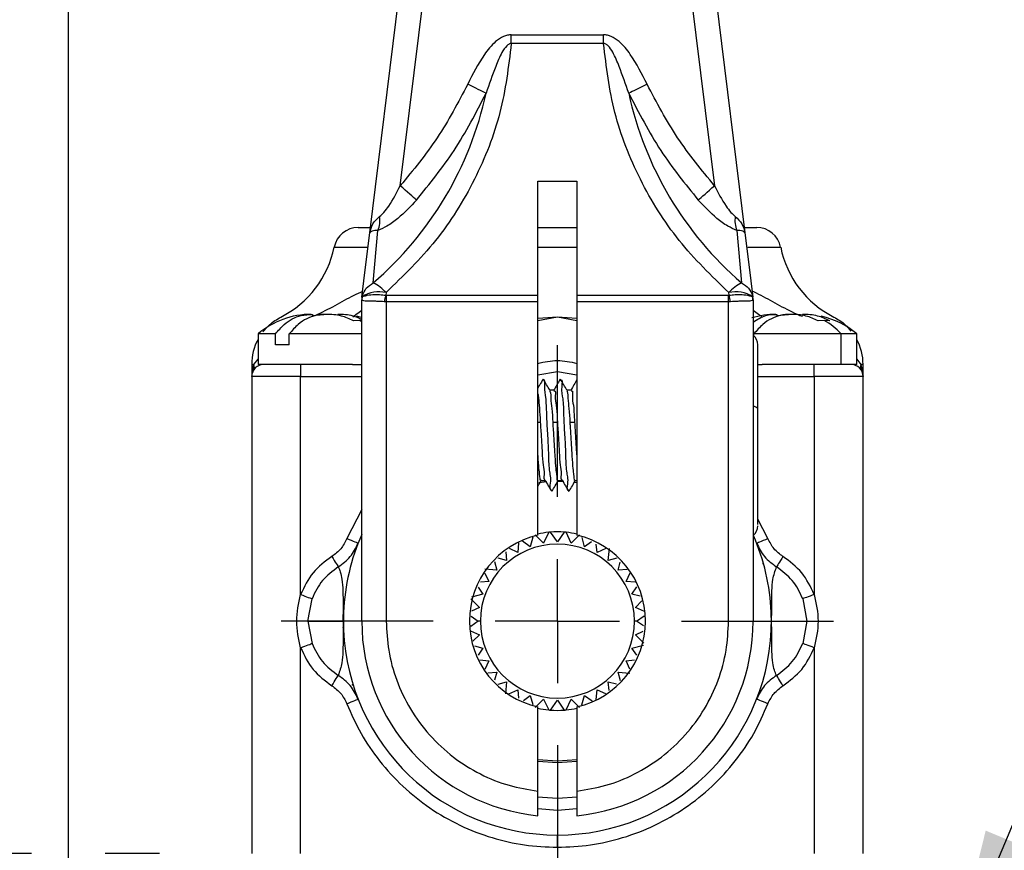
# Model space of a CAD drawing. Header units: millimetres. Extents: x 0 to 559, y 0 to 432.
# Tile 5 of 16: x 142 to 183, y 283 to 317. Entities that reach past the tile are written whole.
import ezdxf

# ---------------------------------------------------------------- set-up
doc = ezdxf.new("R2010")
doc.units = ezdxf.units.MM
doc.linetypes.add('CENTERX2', pattern=[20.32, 12.7, -2.54, 2.54, -2.54])
doc.layers.add('CENTER', color=40, linetype='CENTERX2')
doc.layers.add('DIMENSIONS', color=140, linetype='Continuous', lineweight=25)
doc.styles.add('SLDTEXTSTYLE0', font='TXT', dxfattribs={"width": 0.75})
doc.dimstyles.new('SLDDIMSTYLE0', dxfattribs={"dimtxt": 6, "dimasz": 6, "dimexe": 0, "dimexo": 0.0625, "dimgap": 1.5, "dimtad": 0, "dimtih": 1, "dimtoh": 1, "dimdec": 1, "dimrnd": 1e-09, "dimzin": 12, "dimdsep": 46, "dimtxsty": 'SLDTEXTSTYLE0', "dimsah": 1, "dimcen": 0.09, "dimadec": 0, "dimazin": 3, "dimtfac": 1, "dimtdec": 1, "dimtofl": 0, "dimtmove": 0, "dimatfit": 3, "dimfxl": 0, "dimfrac": 2, "dimtolj": 1, "dimtzin": 12, "dimarcsym": 0})
doc.dimstyles.new('SLDDIMSTYLE1', dxfattribs={"dimtxt": 6, "dimasz": 6, "dimexe": 0, "dimexo": 0.0625, "dimgap": 1.5, "dimtad": 0, "dimtih": 1, "dimtoh": 1, "dimdec": 1, "dimrnd": 1e-09, "dimzin": 12, "dimdsep": 46, "dimtxsty": 'SLDTEXTSTYLE0', "dimsah": 1, "dimcen": 0, "dimadec": 0, "dimazin": 3, "dimtfac": 1, "dimtdec": 1, "dimtofl": 0, "dimtmove": 0, "dimatfit": 3, "dimfxl": 0, "dimfrac": 2, "dimtolj": 1, "dimtzin": 12, "dimarcsym": 0})
doc.dimstyles.new('SLDDIMSTYLE2', dxfattribs={"dimtxt": 6, "dimasz": 6, "dimexe": 0, "dimexo": 0.0625, "dimgap": 1.5, "dimtad": 0, "dimtih": 1, "dimtoh": 1, "dimdec": 1, "dimrnd": 1e-09, "dimzin": 4, "dimdsep": 46, "dimtxsty": 'SLDTEXTSTYLE0', "dimsah": 1, "dimcen": 0.09, "dimadec": 0, "dimazin": 1, "dimtfac": 1, "dimtdec": 1, "dimtofl": 0, "dimtmove": 0, "dimatfit": 3, "dimfxl": 0, "dimfrac": 2, "dimtolj": 1, "dimtzin": 12, "dimarcsym": 0})

# ---------------------------------------------------------------- blocks, each defined once
blk = doc.blocks.new('_D_1')
at = {"layer": 'DIMENSIONS'}
for p, q in [((200.461, 308.487), (198.633, 308.487)), ((198.633, 308.487), (198.633, 298.962)), ((215.978, 308.487), (217.806, 308.487)), ((217.806, 308.487), (217.806, 298.962)), ((180.52, 277.909), (189.661, 299.842)), ((189.661, 299.842), (195.218, 299.842)), ((198.633, 298.962), (200.461, 298.962)), ((217.806, 298.962), (215.978, 298.962))]:
    blk.add_line(p, q, dxfattribs=at)
blk.add_solid([(180.52, 277.909), (183.68, 283.092), (181.976, 283.803)], dxfattribs=at)
at = {"layer": 'DIMENSIONS', "char_height": 6, "attachment_point": 1, "style": 'SLDTEXTSTYLE0'}
for s, insert in [('%%c', (198.154, 317.441)), ('5.5', (207.202, 317.441)), ('0.22', (200.461, 306.697)), ('TYP.', (200.674, 295.953))]:
    blk.add_mtext(s, dxfattribs=dict(at, insert=insert))
blk = doc.blocks.new('_D_3')
at = {"layer": 'DIMENSIONS'}
for p, q in [((164.462, 342.931), (164.462, 356.182)), ((184.462, 279.141), (184.462, 356.182)), ((200.461, 353.89), (198.633, 353.89)), ((198.633, 353.89), (198.633, 344.365)), ((215.978, 353.89), (217.806, 353.89)), ((217.806, 353.89), (217.806, 344.365)), ((164.462, 353.007), (184.462, 353.007)), ((184.462, 353.007), (195.588, 353.007)), ((198.633, 344.365), (200.461, 344.365)), ((217.806, 344.365), (215.978, 344.365))]:
    blk.add_line(p, q, dxfattribs=at)
for points in [[(164.462, 353.007), (170.462, 352.083), (170.462, 353.93)], [(184.462, 353.007), (178.462, 353.93), (178.462, 352.083)]]:
    blk.add_solid(points, dxfattribs=at)
at = {"layer": 'DIMENSIONS', "char_height": 6, "attachment_point": 1, "style": 'SLDTEXTSTYLE0'}
for s, insert in [('20.0', (200.461, 362.843)), ('0.79', (200.461, 352.099))]:
    blk.add_mtext(s, dxfattribs=dict(at, insert=insert))
blk = doc.blocks.new('_D_4')
at = {"layer": 'DIMENSIONS'}
for p, q in [((144.462, 269.941), (144.462, 356.182)), ((164.462, 342.931), (164.462, 356.182)), ((114.702, 353.89), (112.874, 353.89)), ((112.874, 353.89), (112.874, 344.365)), ((130.219, 353.89), (132.047, 353.89)), ((132.047, 353.89), (132.047, 344.365)), ((144.462, 353.007), (135.093, 353.007)), ((164.462, 353.007), (144.462, 353.007)), ((112.874, 344.365), (114.702, 344.365)), ((132.047, 344.365), (130.219, 344.365))]:
    blk.add_line(p, q, dxfattribs=at)
for points in [[(144.462, 353.007), (150.462, 352.083), (150.462, 353.93)], [(164.462, 353.007), (158.462, 353.93), (158.462, 352.083)]]:
    blk.add_solid(points, dxfattribs=at)
at = {"layer": 'DIMENSIONS', "char_height": 6, "attachment_point": 1, "style": 'SLDTEXTSTYLE0'}
for s, insert in [('20.0', (114.702, 362.843)), ('0.79', (114.702, 352.099))]:
    blk.add_mtext(s, dxfattribs=dict(at, insert=insert))
blk = doc.blocks.new('_D_5')
at = {"layer": 'DIMENSIONS'}
for p, q in [((142.962, 330.371), (119.286, 330.371)), ((122.461, 330.371), (122.461, 316.482)), ((151.902, 330.371), (145.962, 330.371)), ((114.702, 307.504), (112.874, 307.504)), ((112.874, 307.504), (112.874, 297.979)), ((130.219, 307.504), (132.047, 307.504)), ((132.047, 307.504), (132.047, 297.979)), ((112.874, 297.979), (114.702, 297.979)), ((132.047, 297.979), (130.219, 297.979)), ((122.461, 282.871), (122.461, 296.761)), ((142.962, 282.871), (119.286, 282.871)), ((148.192, 282.871), (145.962, 282.871))]:
    blk.add_line(p, q, dxfattribs=at)
for points in [[(122.461, 330.371), (121.538, 324.371), (123.384, 324.371)], [(122.461, 282.871), (123.384, 288.871), (121.538, 288.871)]]:
    blk.add_solid(points, dxfattribs=at)
at = {"layer": 'DIMENSIONS', "char_height": 6, "attachment_point": 1, "style": 'SLDTEXTSTYLE0'}
for s, insert in [('47.5', (114.702, 316.458)), ('1.87', (114.702, 305.714))]:
    blk.add_mtext(s, dxfattribs=dict(at, insert=insert))
blk = doc.blocks.new('SW_CENTERMARKSYMBOL_5')
at = {"layer": 'CENTER', "color": 0}
for p, q in [((0, 5.08), (0, 11.29)), ((0, 0), (0, 2.54)), ((-5.08, 0), (-11.29, 0)), ((0, 0), (-2.54, 0)), ((0, 0), (0, -2.54)), ((0, 0), (2.54, 0)), ((5.08, 0), (11.29, 0)), ((0, -5.08), (0, -11.29))]:
    blk.add_line(p, q, dxfattribs=at)

msp = doc.modelspace()

# ---------------------------------------------------------------- linework, layer by layer
for p, q in [((156.793, 308.258), (158.71, 323.777)), ((170.213, 323.777), (172.13, 308.258)), ((158.038, 310.18), (159.631, 323.075)), ((169.292, 323.075), (170.885, 310.18)), ((162.576, 316), (162.576, 316.354)), ((162.576, 316.354), (166.347, 316.354)), ((166.347, 316), (166.347, 316.354)), ((166.347, 316), (162.576, 316)), ((163.662, 310.371), (165.262, 310.371)), ((163.662, 305.699), (163.662, 310.371)), ((165.262, 310.371), (165.262, 305.699)), ((156.313, 308.471), (156.82, 308.471)), ((163.662, 308.471), (165.262, 308.471)), ((172.103, 308.471), (172.61, 308.471)), ((156.932, 306.206), (157.12, 308.349)), ((171.803, 308.349), (171.991, 306.206)), ((155.332, 307.667), (156.698, 307.667)), ((163.662, 307.667), (165.262, 307.667)), ((172.242, 307.667), (173.591, 307.667)), ((156.482, 305.678), (156.467, 305.617)), ((156.482, 305.663), (156.482, 305.678)), ((156.483, 305.634), (156.482, 305.663)), ((157.455, 305.808), (157.442, 305.701)), ((157.442, 305.701), (157.462, 305.699)), ((157.462, 305.699), (163.662, 305.699)), ((157.462, 305.699), (157.462, 305.434)), ((163.662, 305.434), (163.662, 305.699)), ((165.262, 305.699), (165.262, 305.434)), ((165.262, 305.699), (171.462, 305.699)), ((171.462, 305.699), (171.481, 305.701)), ((171.462, 305.434), (171.462, 305.699)), ((171.481, 305.701), (171.468, 305.808)), ((172.44, 305.634), (172.441, 305.663)), ((172.441, 305.678), (172.441, 305.663)), ((172.441, 305.678), (172.456, 305.617)), ((172.46, 305.568), (172.455, 305.618)), ((156.462, 305.511), (156.462, 305.507)), ((156.462, 292.371), (156.462, 305.507)), ((156.463, 305.5), (156.462, 305.507)), ((157.462, 305.434), (157.382, 305.436)), ((157.462, 305.434), (157.462, 292.371)), ((163.662, 305.434), (157.462, 305.434)), ((163.662, 295.881), (163.662, 305.434)), ((171.462, 305.434), (165.262, 305.434)), ((165.262, 305.434), (165.262, 295.881)), ((171.541, 305.436), (171.462, 305.434)), ((171.462, 292.371), (171.462, 305.434)), ((172.462, 305.507), (172.46, 305.5)), ((172.462, 305.508), (172.462, 305.511)), ((172.462, 305.507), (172.462, 292.371)), ((154.44, 304.918), (154.44, 304.825)), ((154.44, 304.866), (154.916, 304.918)), ((154.542, 304.858), (154.44, 304.829)), ((155.605, 304.918), (155.525, 304.919)), ((164.462, 304.807), (163.662, 304.742)), ((164.462, 304.807), (163.662, 304.656)), ((165.262, 304.742), (164.462, 304.807)), ((165.262, 304.656), (164.462, 304.807)), ((173.44, 304.918), (173.44, 304.825)), ((173.44, 304.866), (173.916, 304.918)), ((174.483, 304.829), (174.381, 304.858)), ((174.605, 304.918), (174.525, 304.919)), ((156.371, 304.667), (156.124, 304.656)), ((156.462, 304.663), (156.371, 304.667)), ((156.462, 304.616), (156.371, 304.667)), ((175.371, 304.667), (175.124, 304.656)), ((175.6, 304.656), (175.371, 304.667)), ((152.222, 304.121), (152.222, 302.871)), ((152.931, 304.121), (152.222, 304.121)), ((152.931, 303.671), (152.931, 304.121)), ((153.498, 303.671), (153.498, 304.121)), ((156.462, 304.121), (153.498, 304.121)), ((172.498, 304.041), (172.498, 304.121)), ((176.059, 304.121), (172.498, 304.121)), ((176.059, 302.871), (176.059, 304.121)), ((176.702, 304.121), (176.059, 304.121)), ((176.702, 302.871), (176.702, 304.121)), ((152.222, 303.894), (152.219, 303.895)), ((153.498, 303.671), (152.931, 303.671)), ((172.662, 301.041), (172.662, 303.658)), ((176.704, 303.895), (176.702, 303.894)), ((151.962, 302.871), (152.051, 302.871)), ((151.962, 302.371), (152.051, 302.871)), ((151.962, 302.871), (151.962, 302.371)), ((152.051, 302.871), (152.222, 303.092)), ((156.083, 302.871), (152.222, 302.871)), ((153.962, 302.871), (152.462, 302.871)), ((153.962, 302.871), (153.962, 302.371)), ((156.083, 302.871), (156.462, 302.871)), ((172.662, 302.871), (172.84, 302.871)), ((176.059, 302.871), (172.84, 302.871)), ((174.962, 302.371), (174.962, 302.871)), ((176.462, 302.871), (174.962, 302.871)), ((176.702, 302.871), (176.059, 302.871)), ((176.702, 303.092), (176.872, 302.871)), ((176.962, 302.871), (176.872, 302.871)), ((176.872, 302.871), (176.962, 302.371)), ((176.962, 302.371), (176.962, 302.871)), ((164.462, 302.573), (163.662, 302.427)), ((164.462, 302.073), (164.462, 302.573)), ((165.262, 302.427), (164.462, 302.573)), ((153.962, 302.371), (151.962, 302.371)), ((151.962, 302.371), (151.962, 282.871)), ((153.962, 293.461), (153.962, 302.371)), ((153.962, 302.371), (156.462, 302.371)), ((172.662, 302.371), (174.962, 302.371)), ((174.962, 302.371), (174.962, 293.461)), ((176.962, 302.371), (174.962, 302.371)), ((176.962, 282.871), (176.962, 302.371)), ((164.321, 301.821), (164.147, 301.821)), ((165.021, 301.821), (164.847, 301.821)), ((172.662, 296.316), (172.662, 301.041)), ((163.662, 300.506), (163.763, 300.506)), ((164.283, 300.506), (164.463, 300.506)), ((164.984, 300.506), (165.163, 300.506)), ((163.708, 298.046), (164.029, 298.08)), ((163.791, 298.121), (163.965, 298.121)), ((164.491, 298.121), (164.665, 298.121)), ((165.151, 298.054), (165.262, 298.04)), ((165.191, 298.121), (165.262, 298.121)), ((156.462, 296.936), (155.85, 295.748)), ((173.073, 295.748), (172.662, 296.547)), ((164.105, 296.004), (163.899, 295.561)), ((164.462, 295.61), (164.181, 296.01)), ((164.742, 296.01), (164.462, 295.61)), ((165.024, 295.561), (164.818, 296.004)), ((162.877, 295.578), (162.842, 295.176)), ((163.354, 295.415), (163.034, 295.639)), ((163.457, 295.802), (163.354, 295.415)), ((163.899, 295.561), (163.554, 295.906)), ((165.369, 295.906), (165.024, 295.561)), ((165.569, 295.415), (165.47, 295.787)), ((165.853, 295.614), (165.569, 295.415)), ((172.481, 295.872), (172.462, 295.86)), ((172.462, 295.86), (172.494, 295.842)), ((162.348, 295.208), (162.379, 294.853)), ((162.842, 295.176), (162.497, 295.337)), ((166.081, 295.176), (166.051, 295.525)), ((166.445, 295.346), (166.081, 295.176)), ((166.544, 294.853), (166.586, 295.339)), ((161.885, 294.807), (161.98, 294.453)), ((162.379, 294.853), (162.042, 294.943)), ((166.887, 294.945), (166.544, 294.853)), ((166.943, 294.453), (167.032, 294.787)), ((172.853, 294.731), (172.887, 294.731)), ((161.98, 294.453), (161.494, 294.496)), ((161.496, 294.335), (161.656, 293.991)), ((167.311, 294.486), (166.943, 294.453)), ((167.267, 293.991), (167.435, 294.351)), ((161.656, 293.991), (161.312, 293.961)), ((167.64, 293.958), (167.267, 293.991)), ((161.216, 293.766), (161.418, 293.479)), ((167.505, 293.479), (167.708, 293.769)), ((154.26, 292.371), (154.427, 293.286)), ((160.926, 293.279), (161.271, 292.934)), ((161.418, 293.479), (160.946, 293.353)), ((167.845, 293.388), (167.505, 293.479)), ((167.652, 292.934), (167.914, 293.196)), ((174.496, 293.286), (174.663, 292.371)), ((161.271, 292.934), (160.951, 292.784)), ((168.017, 292.763), (167.652, 292.934)), ((154.26, 292.371), (154.427, 291.456)), ((154.26, 292.371), (155.703, 292.371)), ((157.462, 292.371), (156.462, 292.371)), ((161.222, 292.371), (160.916, 292.157)), ((160.939, 292.569), (161.222, 292.371)), ((161.312, 292.371), (161.222, 292.371)), ((167.701, 292.371), (167.612, 292.371)), ((167.701, 292.371), (168.007, 292.586)), ((167.984, 292.173), (167.701, 292.371)), ((171.462, 292.371), (172.462, 292.371)), ((173.22, 292.371), (174.663, 292.371)), ((174.663, 292.371), (174.496, 291.456)), ((160.906, 291.979), (161.271, 291.809)), ((167.652, 291.809), (167.972, 291.958)), ((161.271, 291.809), (161.009, 291.546)), ((167.997, 291.463), (167.652, 291.809)), ((153.962, 282.871), (153.962, 291.281)), ((161.078, 291.354), (161.418, 291.263)), ((161.418, 291.263), (161.215, 290.974)), ((167.505, 291.263), (167.977, 291.39)), ((167.707, 290.976), (167.505, 291.263)), ((174.962, 291.281), (174.962, 282.871)), ((161.283, 290.784), (161.656, 290.752)), ((161.656, 290.752), (161.488, 290.391)), ((167.267, 290.752), (167.611, 290.782)), ((167.427, 290.407), (167.267, 290.752)), ((161.612, 290.257), (161.98, 290.289)), ((161.98, 290.289), (161.891, 289.955)), ((166.943, 290.289), (167.429, 290.246)), ((167.038, 289.935), (166.943, 290.289)), ((156.07, 289.761), (156.104, 289.78)), ((156.119, 289.733), (156.07, 289.761)), ((162.036, 289.798), (162.379, 289.89)), ((162.379, 289.89), (162.337, 289.403)), ((162.478, 289.396), (162.842, 289.566)), ((162.842, 289.566), (162.872, 289.218)), ((166.046, 289.164), (166.081, 289.566)), ((166.081, 289.566), (166.426, 289.405)), ((166.544, 289.89), (166.881, 289.799)), ((166.575, 289.534), (166.544, 289.89)), ((163.07, 289.129), (163.354, 289.327)), ((163.354, 289.327), (163.453, 288.955)), ((163.554, 288.836), (163.899, 289.181)), ((163.899, 289.181), (164.105, 288.739)), ((164.181, 288.732), (164.462, 289.132)), ((164.462, 289.132), (164.742, 288.732)), ((164.818, 288.739), (165.024, 289.181)), ((165.024, 289.181), (165.369, 288.836)), ((165.466, 288.94), (165.569, 289.327)), ((165.569, 289.327), (165.889, 289.104)), ((163.662, 285.417), (163.662, 288.861)), ((165.262, 288.861), (165.262, 285.417)), ((164.462, 286.571), (163.662, 286.627)), ((165.262, 286.627), (164.462, 286.571)), ((164.462, 285.121), (163.651, 285.167)), ((163.662, 284.411), (163.662, 285.417)), ((165.264, 285.166), (164.462, 285.121)), ((165.262, 285.417), (165.262, 284.411)), ((164.462, 284.621), (163.662, 284.695)), ((165.262, 284.695), (164.462, 284.621)), ((164.462, 284.621), (164.462, 283.621)), ((164.462, 283.121), (164.462, 283.621))]:
    msp.add_line(p, q)
at = {"flags": 128}
for points in [[(161.545, 313.964), (161.479, 313.997), (161.402, 314.034), (161.315, 314.076), (161.221, 314.122), (161.12, 314.171), (161.014, 314.223), (160.905, 314.276), (160.794, 314.33)], [(168.129, 314.33), (168.018, 314.276), (167.909, 314.223), (167.803, 314.171), (167.702, 314.122), (167.608, 314.076), (167.521, 314.034), (167.444, 313.997), (167.378, 313.964)], [(158.701, 309.594), (158.648, 309.641), (158.583, 309.698), (158.509, 309.764), (158.426, 309.838), (158.335, 309.917), (158.239, 310.002), (158.14, 310.09), (158.038, 310.18)], [(170.222, 309.594), (170.275, 309.641), (170.34, 309.698), (170.414, 309.764), (170.498, 309.838), (170.588, 309.917), (170.684, 310.002), (170.783, 310.09), (170.885, 310.18)], [(156.467, 305.617), (156.632, 306.955), (156.793, 308.258)], [(172.13, 308.258), (172.291, 306.955), (172.456, 305.617)], [(156.462, 304.786), (156.402, 304.802), (156.249, 304.84)], [(172.662, 301.041), (172.652, 301.069), (172.623, 301.097), (172.577, 301.122), (172.515, 301.144), (172.462, 301.157)], [(164.44, 298.096), (164.462, 298.096), (164.706, 298.091)], [(155.85, 295.748), (155.941, 295.712), (156.028, 295.678), (156.109, 295.647), (156.179, 295.619), (156.237, 295.596), (156.28, 295.579), (156.306, 295.569), (156.315, 295.565)], [(172.608, 295.565), (172.617, 295.569), (172.643, 295.579), (172.686, 295.596), (172.744, 295.619), (172.814, 295.647), (172.895, 295.678), (172.982, 295.712), (173.073, 295.748)], [(155.238, 295.014), (155.287, 294.934), (155.335, 294.857), (155.379, 294.786), (155.418, 294.722), (155.451, 294.669), (155.476, 294.629), (155.493, 294.602), (155.5, 294.59)], [(173.685, 295.014), (173.636, 294.934), (173.588, 294.857), (173.544, 294.786), (173.505, 294.722), (173.472, 294.669), (173.447, 294.629), (173.43, 294.602), (173.423, 294.59)], [(153.962, 293.461), (154.047, 293.429), (154.129, 293.398), (154.206, 293.369), (154.275, 293.343), (154.333, 293.322), (154.379, 293.305), (154.411, 293.293), (154.427, 293.286)], [(174.962, 293.461), (174.876, 293.429), (174.794, 293.398), (174.717, 293.369), (174.648, 293.343), (174.59, 293.322), (174.544, 293.305), (174.512, 293.293), (174.496, 293.286)], [(153.962, 291.281), (154.047, 291.313), (154.129, 291.344), (154.206, 291.373), (154.275, 291.399), (154.333, 291.421), (154.379, 291.438), (154.411, 291.45), (154.427, 291.456)], [(174.962, 291.281), (174.876, 291.313), (174.794, 291.344), (174.717, 291.373), (174.648, 291.399), (174.59, 291.421), (174.544, 291.438), (174.512, 291.45), (174.496, 291.456)], [(155.238, 289.728), (155.287, 289.808), (155.335, 289.885), (155.379, 289.957), (155.418, 290.02), (155.451, 290.073), (155.476, 290.114), (155.493, 290.141), (155.5, 290.153)], [(173.685, 289.728), (173.636, 289.808), (173.588, 289.885), (173.544, 289.957), (173.505, 290.02), (173.472, 290.073), (173.447, 290.114), (173.43, 290.141), (173.423, 290.153)], [(155.85, 288.994), (155.941, 289.03), (156.028, 289.064), (156.109, 289.096), (156.179, 289.123), (156.237, 289.146), (156.28, 289.163), (156.306, 289.173), (156.315, 289.177)], [(173.073, 288.994), (172.982, 289.03), (172.895, 289.064), (172.814, 289.096), (172.744, 289.123), (172.686, 289.146), (172.643, 289.163), (172.617, 289.173), (172.608, 289.177)], [(165.262, 286.702), (164.462, 286.646), (163.662, 286.702)]]:
    msp.add_lwpolyline(points, dxfattribs=at)
for centre, radius, start, end in [((147.66, 316.97), 14.207, 310.7433, 347.7852), ((181.263, 316.97), 14.207, 192.2148, 229.2567), ((156.113, 308.765), 1.089, 337.5413, 8.378), ((172.81, 308.765), 1.089, 171.622, 202.4587), ((156.313, 307.471), 1, 89.9995, 168.6973), ((172.61, 307.471), 1, 11.3027, 90.0005), ((151.309, 308.471), 4.102, 296.728, 348.6969), ((177.614, 308.471), 4.102, 191.3031, 243.272), ((156.111, 304.587), 1.815, 42.2578, 63.105), ((172.812, 304.587), 1.815, 116.895, 137.7422), ((157.162, 305.511), 0.7, 166.1803, 179.9936), ((157.075, 305.507), 0.613, 165.2262, 179.9816), ((157.212, 305.525), 0.75, 172.9604, 179.9991), ((157.042, 305.481), 0.58, 164.6891, 178.1333), ((157.162, 304.644), 1.2, 75.8852, 124.4435), ((166.31, 303.559), 9.124, 166.4189, 168.1237), ((171.761, 304.644), 1.2, 55.5565, 104.1148), ((162.613, 303.559), 9.124, 11.8763, 13.5811), ((171.881, 305.481), 0.58, 1.8667, 15.3109), ((171.761, 305.511), 0.7, 0.0064, 13.8197), ((171.849, 305.507), 0.613, 0.0184, 14.7738), ((171.711, 305.525), 0.75, 0.0009, 7.0396), ((154.398, 301.549), 3.37, 89.9998, 130.2376), ((173.398, 301.549), 3.37, 90.0002, 106.91), ((174.525, 301.549), 3.37, 49.7626, 77.5953), ((174.143, 302.412), 2.567, 41.7358, 61.4273), ((172.162, 303.671), 0.5, 0.0007, 53.1294), ((154.129, 302.871), 2.168, 151.8072, 179.9998), ((174.794, 302.871), 2.168, 0.0002, 28.1928), ((152.462, 302.371), 0.5, 90.0004, 179.9997), ((151.751, 302.772), 0.316, 331.4764, 18.3158), ((176.462, 302.371), 0.5, 0.0003, 89.9996), ((177.172, 302.772), 0.316, 161.6842, 208.5236), ((164.462, 292.371), 3.65, 95.5987, 102.6601), ((164.464, 292.347), 3.674, 94.4057, 95.5959), ((164.462, 292.37), 3.651, 85.6004, 94.3996), ((164.459, 292.347), 3.674, 84.4041, 85.5943), ((164.461, 292.369), 3.652, 77.3415, 84.3997), ((172.162, 296.271), 0.5, 306.8691, 0.0008), ((164.461, 292.371), 8.75, 156.1044, 177.6345), ((164.462, 292.371), 3.6, 102.8396, 257.1604), ((164.462, 292.371), 3.6, 282.8396, 77.1604), ((164.462, 292.371), 8.75, 2.3654, 23.581), ((164.462, 292.371), 3.15, 0, 180), ((155.308, 292.75), 0.412, 342.0339, 357.5415), ((173.615, 292.75), 0.412, 182.4585, 197.9661), ((164.462, 292.371), 8, 180, 264.2608), ((164.462, 292.371), 3.15, 180, 0), ((164.462, 292.371), 8, 275.7392, 360), ((155.308, 291.992), 0.412, 2.4569, 17.9678), ((164.462, 292.371), 8.75, 182.3656, 270), ((164.462, 292.371), 8.75, 270, 357.6344), ((173.615, 291.992), 0.412, 162.0322, 177.5431), ((164.461, 292.37), 3.649, 257.3383, 264.402), ((164.458, 292.328), 3.607, 264.3929, 265.6055), ((164.462, 292.371), 3.65, 265.5989, 274.4011), ((164.465, 292.328), 3.607, 274.3945, 275.6071), ((164.462, 292.37), 3.649, 275.598, 282.6618)]:
    msp.add_arc(centre, radius, start, end)
for points, knots in [([(162.576, 316.354), (162.522, 316.35), (162.413, 316.343), (162.186, 316.263), (161.838, 316.022), (161.317, 315.369), (161.003, 314.745), (160.794, 314.33)], [0, 0, 0, 0, 0.056909, 0.116835, 0.254031, 0.503986, 1, 1, 1, 1]), ([(168.129, 314.33), (167.919, 314.748), (167.603, 315.375), (167.08, 316.027), (166.733, 316.265), (166.509, 316.343), (166.4, 316.35), (166.347, 316.354)], [0, 0, 0, 0, 0.499954, 0.748853, 0.884283, 0.943593, 1, 1, 1, 1]), ([(162.576, 316), (162.461, 315.051), (162.228, 313.128), (161.138, 310.394), (159.577, 307.869), (158.161, 306.494), (157.455, 305.808)], [0, 0, 0, 0, 0.244523, 0.495142, 0.748332, 1, 1, 1, 1]), ([(162.576, 316), (162.56, 315.998), (162.528, 315.994), (162.462, 315.965), (162.33, 315.858), (162.137, 315.549), (161.865, 314.897), (161.671, 314.332), (161.545, 313.964)], [0, 0, 0, 0, 0.019934, 0.041431, 0.092045, 0.235254, 0.501388, 1, 1, 1, 1]), ([(171.468, 305.808), (170.762, 306.494), (169.346, 307.869), (167.785, 310.394), (166.695, 313.128), (166.462, 315.051), (166.347, 316)], [0, 0, 0, 0, 0.251668, 0.504858, 0.755477, 1, 1, 1, 1]), ([(167.378, 313.964), (167.252, 314.331), (167.057, 314.899), (166.785, 315.552), (166.59, 315.862), (166.46, 315.966), (166.394, 315.994), (166.363, 315.999), (166.347, 316)], [0, 0, 0, 0, 0.497232, 0.769434, 0.909491, 0.959184, 0.980346, 1, 1, 1, 1]), ([(160.794, 314.33), (160.402, 313.586), (159.623, 312.109), (158.564, 310.82), (158.038, 310.18)], [0, 0, 0, 0, 0.503871, 1, 1, 1, 1]), ([(170.885, 310.18), (170.359, 310.82), (169.3, 312.109), (168.521, 313.586), (168.129, 314.33)], [0, 0, 0, 0, 0.496129, 1, 1, 1, 1]), ([(158.701, 309.594), (159.236, 310.254), (160.334, 311.613), (161.134, 313.166), (161.545, 313.964)], [0, 0, 0, 0, 0.486314, 1, 1, 1, 1]), ([(167.378, 313.964), (167.789, 313.166), (168.589, 311.613), (169.687, 310.254), (170.222, 309.594)], [0, 0, 0, 0, 0.513686, 1, 1, 1, 1]), ([(157.191, 308.923), (157.25, 308.976), (157.392, 309.103), (157.692, 309.517), (157.891, 309.897), (158.038, 310.18)], [0, 0, 0, 0, 0.155762, 0.373851, 1, 1, 1, 1]), ([(170.885, 310.18), (171.032, 309.897), (171.231, 309.517), (171.531, 309.103), (171.673, 308.976), (171.732, 308.923)], [0, 0, 0, 0, 0.626149, 0.844238, 1, 1, 1, 1]), ([(158.701, 309.594), (158.456, 309.333), (158.086, 308.942), (157.538, 308.534), (157.246, 308.405), (157.12, 308.349)], [0, 0, 0, 0, 0.528662, 0.795599, 1, 1, 1, 1]), ([(171.803, 308.349), (171.676, 308.405), (171.383, 308.535), (170.836, 308.943), (170.467, 309.334), (170.222, 309.594)], [0, 0, 0, 0, 0.20501, 0.472863, 1, 1, 1, 1]), ([(156.793, 308.258), (156.823, 308.383), (156.886, 308.646), (157.086, 308.828), (157.191, 308.923)], [0, 0, 0, 0, 0.477428, 1, 1, 1, 1]), ([(171.732, 308.923), (171.837, 308.828), (172.038, 308.646), (172.1, 308.383), (172.13, 308.258)], [0, 0, 0, 0, 0.522571, 1, 1, 1, 1]), ([(157.12, 308.349), (157.035, 308.35), (156.914, 308.353), (156.822, 308.28), (156.793, 308.258)], [0, 0, 0, 0, 0.694196, 1, 1, 1, 1]), ([(172.13, 308.258), (172.101, 308.28), (172.009, 308.353), (171.888, 308.35), (171.803, 308.349)], [0, 0, 0, 0, 0.3055223, 1, 1, 1, 1]), ([(156.482, 305.678), (156.527, 305.787), (156.619, 306.012), (156.826, 306.14), (156.932, 306.206)], [0, 0, 0, 0, 0.486651, 1, 1, 1, 1]), ([(171.991, 306.206), (172.097, 306.14), (172.304, 306.012), (172.396, 305.787), (172.441, 305.678)], [0, 0, 0, 0, 0.513349, 1, 1, 1, 1]), ([(156.497, 305.855), (156.374, 305.8), (155.986, 305.627), (155.358, 305.249), (154.819, 304.991), (154.542, 304.858)], [0, 0, 0, 0, 0.183492, 0.580524, 1, 1, 1, 1]), ([(156.483, 305.634), (156.502, 305.642), (156.567, 305.67), (156.732, 305.713), (156.953, 305.73), (157.206, 305.727), (157.359, 305.71), (157.442, 305.701)], [0, 0, 0, 0, 0.061111, 0.21956, 0.525365, 0.743048, 1, 1, 1, 1]), ([(171.481, 305.701), (171.564, 305.71), (171.717, 305.727), (171.97, 305.73), (172.191, 305.713), (172.356, 305.67), (172.422, 305.642), (172.44, 305.634)], [0, 0, 0, 0, 0.256952, 0.474635, 0.78044, 0.938889, 1, 1, 1, 1]), ([(174.381, 304.858), (174.103, 304.993), (173.564, 305.253), (172.929, 305.622), (172.547, 305.81), (172.425, 305.87)], [0, 0, 0, 0, 0.420308, 0.814023, 1, 1, 1, 1]), ([(157.382, 305.436), (157.282, 305.441), (157.126, 305.449), (156.914, 305.455), (156.736, 305.465), (156.581, 305.455), (156.491, 305.489), (156.463, 305.5)], [0, 0, 0, 0, 0.3238352, 0.5075677, 0.6887413, 0.9051885, 1, 1, 1, 1]), ([(172.46, 305.5), (172.433, 305.489), (172.342, 305.455), (172.187, 305.465), (172.009, 305.455), (171.797, 305.449), (171.641, 305.441), (171.541, 305.436)], [0, 0, 0, 0, 0.0946948, 0.3111376, 0.4923477, 0.6761203, 1, 1, 1, 1]), ([(152.422, 304.197), (152.506, 304.3), (152.712, 304.549), (152.991, 304.712), (153.154, 304.807)], [0, 0, 0, 0, 0.413665, 1, 1, 1, 1]), ([(152.931, 304.121), (153.045, 304.254), (153.33, 304.585), (153.871, 304.89), (154.287, 304.911), (154.44, 304.918)], [0, 0, 0, 0, 0.296844, 0.74155, 1, 1, 1, 1]), ([(155.007, 304.918), (154.86, 304.912), (154.586, 304.9), (154.196, 304.747), (153.821, 304.499), (153.614, 304.256), (153.498, 304.121)], [0, 0, 0, 0, 0.2461823, 0.4627144, 0.7000177, 1, 1, 1, 1]), ([(156.124, 304.656), (155.961, 304.732), (155.607, 304.895), (155.217, 304.91), (155.007, 304.918)], [0, 0, 0, 0, 0.460843, 1, 1, 1, 1]), ([(156.462, 304.71), (156.344, 304.763), (156.034, 304.902), (155.694, 304.912), (155.483, 304.918)], [0, 0, 0, 0, 0.381473, 1, 1, 1, 1]), ([(156.099, 304.821), (156.145, 304.855), (156.267, 304.945), (156.387, 305.036), (156.462, 305.093)], [0, 0, 0, 0, 0.3829329, 1, 1, 1, 1]), ([(172.462, 305.093), (172.536, 305.036), (172.663, 304.94), (172.791, 304.845), (172.844, 304.806)], [0, 0, 0, 0, 0.585254, 1, 1, 1, 1]), ([(172.462, 304.592), (172.63, 304.704), (172.929, 304.904), (173.285, 304.914), (173.44, 304.918)], [0, 0, 0, 0, 0.565303, 1, 1, 1, 1]), ([(174.007, 304.918), (173.86, 304.912), (173.586, 304.9), (173.196, 304.747), (172.821, 304.499), (172.614, 304.256), (172.498, 304.121)], [0, 0, 0, 0, 0.2461819, 0.4627141, 0.7000175, 1, 1, 1, 1]), ([(175.124, 304.656), (174.961, 304.732), (174.607, 304.895), (174.217, 304.91), (174.007, 304.918)], [0, 0, 0, 0, 0.460842, 1, 1, 1, 1]), ([(175.6, 304.656), (175.437, 304.732), (175.083, 304.895), (174.693, 304.91), (174.483, 304.918)], [0, 0, 0, 0, 0.460842, 1, 1, 1, 1]), ([(175.769, 304.807), (175.933, 304.712), (176.198, 304.559), (176.392, 304.325), (176.466, 304.236)], [0, 0, 0, 0, 0.620095, 1, 1, 1, 1]), ([(163.662, 302.914), (163.929, 302.973), (164.462, 303.091), (164.995, 302.973), (165.262, 302.914)], [0, 0, 0, 0, 0.500699, 1, 1, 1, 1]), ([(163.873, 302.265), (163.829, 302.189), (163.758, 302.068), (163.688, 301.946), (163.662, 301.901)], [0, 0, 0, 0, 0.6267251, 1, 1, 1, 1]), ([(163.873, 302.231), (163.881, 302.239), (163.953, 302.309), (163.913, 301.815), (163.995, 301.508), (164.01, 300.784), (164.052, 300.054), (164.096, 299.292), (164.102, 298.592), (164.213, 298.133), (164.124, 297.765), (164.216, 297.714), (164.221, 297.711)], [0, 0, 0, 0, 0.0065926, 0.0602632, 0.1675612, 0.3156865, 0.4867985, 0.6601251, 0.814594, 0.9315161, 0.9968443, 1, 1, 1, 1]), ([(164.154, 301.809), (164.11, 301.884), (164.022, 302.035), (163.934, 302.187), (163.891, 302.263)], [0, 0, 0, 0, 0.499693, 1, 1, 1, 1]), ([(164.57, 302.261), (164.526, 302.184), (164.438, 302.032), (164.35, 301.881), (164.305, 301.805)], [0, 0, 0, 0, 0.500366, 1, 1, 1, 1]), ([(164.853, 301.811), (164.809, 301.887), (164.721, 302.038), (164.632, 302.19), (164.588, 302.266)], [0, 0, 0, 0, 0.499768, 1, 1, 1, 1]), ([(164.588, 302.238), (164.592, 302.239), (164.682, 302.268), (164.592, 301.799), (164.708, 301.453), (164.71, 300.73), (164.755, 299.988), (164.801, 299.239), (164.8, 298.525), (164.923, 298.138), (164.821, 297.706), (164.919, 297.707), (164.923, 297.707)], [0, 0, 0, 0, 0.002351, 0.060835, 0.172463, 0.323961, 0.496834, 0.670124, 0.822864, 0.936485, 0.997431, 1, 1, 1, 1]), ([(165.262, 302.246), (165.221, 302.175), (165.136, 302.029), (165.051, 301.883), (165.007, 301.807)], [0, 0, 0, 0, 0.479672, 1, 1, 1, 1]), ([(163.662, 301.674), (163.667, 301.647), (163.697, 301.493), (163.716, 301.16), (163.745, 300.798), (163.759, 300.564), (163.763, 300.506)], [0, 0, 0, 0, 0.070109, 0.401465, 0.851579, 1, 1, 1, 1]), ([(164.283, 300.506), (164.274, 300.693), (164.258, 301.026), (164.197, 301.432), (164.215, 301.694), (164.159, 301.776), (164.152, 301.786)], [0, 0, 0, 0, 0.432634, 0.769807, 0.974035, 1, 1, 1, 1]), ([(164.321, 301.795), (164.327, 301.796), (164.404, 301.806), (164.347, 301.475), (164.438, 301.188), (164.443, 300.795), (164.459, 300.564), (164.463, 300.506)], [0, 0, 0, 0, 0.01394, 0.171043, 0.466431, 0.867697, 1, 1, 1, 1]), ([(164.984, 300.506), (164.974, 300.693), (164.958, 301.026), (164.897, 301.432), (164.914, 301.695), (164.858, 301.778), (164.851, 301.788)], [0, 0, 0, 0, 0.431662, 0.768052, 0.971801, 1, 1, 1, 1]), ([(165.021, 301.795), (165.027, 301.796), (165.104, 301.806), (165.047, 301.475), (165.138, 301.188), (165.143, 300.795), (165.159, 300.564), (165.163, 300.506)], [0, 0, 0, 0, 0.013899, 0.171029, 0.466415, 0.867685, 1, 1, 1, 1]), ([(163.763, 300.506), (163.775, 300.3), (163.799, 299.89), (163.843, 299.315), (163.851, 298.772), (163.947, 298.471), (163.882, 298.154), (163.956, 298.149), (163.958, 298.149)], [0, 0, 0, 0, 0.260723, 0.517532, 0.741483, 0.907423, 0.997115, 1, 1, 1, 1]), ([(164.491, 298.139), (164.488, 298.134), (164.457, 298.082), (164.439, 298.425), (164.399, 298.624), (164.368, 299.162), (164.331, 299.71), (164.304, 300.18), (164.287, 300.447), (164.283, 300.506)], [0, 0, 0, 0, 0.006369, 0.070671, 0.213592, 0.419878, 0.66642, 0.925451, 1, 1, 1, 1]), ([(164.463, 300.506), (164.475, 300.3), (164.499, 299.89), (164.543, 299.315), (164.551, 298.772), (164.646, 298.47), (164.582, 298.153), (164.658, 298.149), (164.661, 298.148)], [0, 0, 0, 0, 0.2604311, 0.5169429, 0.7406311, 0.9063767, 0.9959674, 1, 1, 1, 1]), ([(165.191, 298.139), (165.188, 298.134), (165.157, 298.082), (165.139, 298.425), (165.099, 298.624), (165.068, 299.162), (165.031, 299.71), (165.004, 300.18), (164.987, 300.447), (164.984, 300.506)], [0, 0, 0, 0, 0.006362, 0.070656, 0.213587, 0.419878, 0.666421, 0.925453, 1, 1, 1, 1]), ([(165.163, 300.506), (165.176, 300.3), (165.201, 299.892), (165.231, 299.374), (165.254, 299.063), (165.262, 298.954)], [0, 0, 0, 0, 0.397619, 0.789264, 1, 1, 1, 1]), ([(163.791, 298.139), (163.788, 298.134), (163.757, 298.082), (163.739, 298.426), (163.699, 298.622), (163.677, 298.995), (163.664, 299.201), (163.662, 299.244)], [0, 0, 0, 0, 0.013406, 0.148921, 0.450126, 0.884847, 1, 1, 1, 1]), ([(163.662, 297.888), (163.665, 297.894), (163.712, 297.975), (163.759, 298.056), (163.803, 298.132)], [0, 0, 0, 0, 0.067167, 1, 1, 1, 1]), ([(163.955, 298.137), (164, 298.061), (164.088, 297.909), (164.177, 297.757), (164.221, 297.681)], [0, 0, 0, 0, 0.4996465, 1, 1, 1, 1]), ([(164.241, 297.681), (164.285, 297.757), (164.373, 297.909), (164.462, 298.061), (164.506, 298.137)], [0, 0, 0, 0, 0.5003728, 1, 1, 1, 1]), ([(164.658, 298.133), (164.702, 298.057), (164.791, 297.905), (164.879, 297.753), (164.923, 297.677)], [0, 0, 0, 0, 0.499743, 1, 1, 1, 1]), ([(164.942, 297.682), (164.986, 297.758), (165.074, 297.909), (165.162, 298.06), (165.206, 298.136)], [0, 0, 0, 0, 0.500362, 1, 1, 1, 1]), ([(155.85, 295.748), (155.778, 295.601), (155.633, 295.307), (155.37, 295.112), (155.238, 295.014)], [0, 0, 0, 0, 0.500015, 1, 1, 1, 1]), ([(155.5, 294.59), (155.676, 294.719), (156.026, 294.979), (156.219, 295.37), (156.315, 295.565)], [0, 0, 0, 0, 0.500097, 1, 1, 1, 1]), ([(172.608, 295.565), (172.704, 295.37), (172.897, 294.979), (173.247, 294.719), (173.423, 294.59)], [0, 0, 0, 0, 0.499882, 1, 1, 1, 1]), ([(173.685, 295.014), (173.553, 295.112), (173.29, 295.307), (173.145, 295.601), (173.073, 295.748)], [0, 0, 0, 0, 0.499985, 1, 1, 1, 1]), ([(155.238, 295.014), (154.961, 294.808), (154.406, 294.397), (154.11, 293.773), (153.962, 293.461)], [0, 0, 0, 0, 0.499844, 1, 1, 1, 1]), ([(174.962, 293.461), (174.813, 293.773), (174.517, 294.397), (173.962, 294.808), (173.685, 295.014)], [0, 0, 0, 0, 0.500067, 1, 1, 1, 1]), ([(155.5, 294.59), (155.267, 294.417), (154.801, 294.072), (154.552, 293.548), (154.427, 293.286)], [0, 0, 0, 0, 0.4998, 1, 1, 1, 1]), ([(155.5, 294.59), (155.531, 294.521), (155.603, 294.36), (155.662, 294.029), (155.685, 293.706), (155.695, 293.401), (155.698, 293.137), (155.699, 292.871), (155.699, 292.689), (155.699, 292.623)], [0, 0, 0, 0, 0.11214, 0.266008, 0.501534, 0.600379, 0.726091, 0.899833, 1, 1, 1, 1]), ([(173.224, 292.623), (173.224, 292.689), (173.224, 292.811), (173.224, 293.019), (173.226, 293.284), (173.236, 293.648), (173.254, 294.107), (173.364, 294.422), (173.423, 294.59)], [0, 0, 0, 0, 0.10027, 0.183383, 0.31358, 0.498975, 0.734743, 1, 1, 1, 1]), ([(174.496, 293.286), (174.371, 293.548), (174.122, 294.072), (173.656, 294.417), (173.423, 294.59)], [0, 0, 0, 0, 0.500111, 1, 1, 1, 1]), ([(153.962, 291.281), (153.882, 291.644), (153.723, 292.371), (153.882, 293.097), (153.962, 293.461)], [0, 0, 0, 0, 0.499505, 1, 1, 1, 1]), ([(174.962, 293.461), (175.041, 293.098), (175.2, 292.372), (175.041, 291.645), (174.962, 291.281)], [0, 0, 0, 0, 0.4995038, 1, 1, 1, 1]), ([(155.719, 292.732), (155.716, 292.612), (155.709, 292.371), (155.716, 292.13), (155.719, 292.01)], [0, 0, 0, 0, 0.500036, 1, 1, 1, 1]), ([(173.204, 292.01), (173.207, 292.13), (173.214, 292.371), (173.207, 292.612), (173.204, 292.732)], [0, 0, 0, 0, 0.5000464, 1, 1, 1, 1]), ([(155.703, 292.371), (155.702, 292.393), (155.702, 292.436), (155.7, 292.52), (155.7, 292.582), (155.699, 292.623)], [0, 0, 0, 0, 0.261851, 0.5164, 1, 1, 1, 1]), ([(155.703, 292.371), (155.702, 292.349), (155.702, 292.306), (155.7, 292.222), (155.7, 292.16), (155.699, 292.119)], [0, 0, 0, 0, 0.261784, 0.516473, 1, 1, 1, 1]), ([(157.462, 292.371), (157.481, 291.971), (157.522, 291.151), (157.861, 289.933), (158.419, 288.755), (159.205, 287.685), (160.179, 286.781), (161.285, 286.092), (162.456, 285.617), (163.267, 285.482), (163.662, 285.417)], [0, 0, 0, 0, 0.117714, 0.241458, 0.369577, 0.5, 0.630423, 0.758542, 0.882286, 1, 1, 1, 1]), ([(165.262, 285.417), (165.657, 285.482), (166.467, 285.617), (167.638, 286.092), (168.744, 286.781), (169.718, 287.685), (170.504, 288.755), (171.062, 289.933), (171.401, 291.151), (171.442, 291.971), (171.462, 292.371)], [0, 0, 0, 0, 0.117714, 0.241458, 0.369577, 0.5, 0.630423, 0.758542, 0.882286, 1, 1, 1, 1]), ([(173.22, 292.371), (173.221, 292.393), (173.221, 292.436), (173.223, 292.52), (173.223, 292.582), (173.224, 292.623)], [0, 0, 0, 0, 0.261762, 0.516459, 1, 1, 1, 1]), ([(173.224, 292.119), (173.223, 292.16), (173.223, 292.222), (173.221, 292.306), (173.221, 292.349), (173.22, 292.371)], [0, 0, 0, 0, 0.483586, 0.738127, 1, 1, 1, 1]), ([(155.699, 292.119), (155.699, 292.053), (155.699, 291.931), (155.699, 291.723), (155.697, 291.459), (155.687, 291.094), (155.669, 290.635), (155.559, 290.32), (155.5, 290.153)], [0, 0, 0, 0, 0.10027, 0.18338, 0.313578, 0.498975, 0.734743, 1, 1, 1, 1]), ([(173.423, 290.153), (173.392, 290.221), (173.32, 290.383), (173.261, 290.713), (173.238, 291.036), (173.229, 291.341), (173.225, 291.606), (173.224, 291.871), (173.224, 292.053), (173.224, 292.119)], [0, 0, 0, 0, 0.11214, 0.266008, 0.501534, 0.600379, 0.726091, 0.899833, 1, 1, 1, 1]), ([(153.962, 291.281), (154.11, 290.969), (154.406, 290.346), (154.961, 289.934), (155.238, 289.728)], [0, 0, 0, 0, 0.500069, 1, 1, 1, 1]), ([(154.427, 291.456), (154.552, 291.194), (154.801, 290.67), (155.267, 290.325), (155.5, 290.153)], [0, 0, 0, 0, 0.500111, 1, 1, 1, 1]), ([(173.423, 290.153), (173.656, 290.325), (174.122, 290.67), (174.371, 291.194), (174.496, 291.456)], [0, 0, 0, 0, 0.4998, 1, 1, 1, 1]), ([(173.685, 289.728), (173.962, 289.934), (174.517, 290.346), (174.813, 290.969), (174.962, 291.281)], [0, 0, 0, 0, 0.499844, 1, 1, 1, 1]), ([(156.315, 289.177), (156.219, 289.372), (156.026, 289.764), (155.676, 290.023), (155.5, 290.153)], [0, 0, 0, 0, 0.499884, 1, 1, 1, 1]), ([(173.423, 290.153), (173.247, 290.023), (172.897, 289.764), (172.704, 289.372), (172.608, 289.177)], [0, 0, 0, 0, 0.500098, 1, 1, 1, 1]), ([(155.238, 289.728), (155.37, 289.631), (155.633, 289.436), (155.778, 289.141), (155.85, 288.994)], [0, 0, 0, 0, 0.499985, 1, 1, 1, 1]), ([(173.073, 288.994), (173.145, 289.141), (173.29, 289.436), (173.553, 289.631), (173.685, 289.728)], [0, 0, 0, 0, 0.500015, 1, 1, 1, 1]), ([(155.85, 288.994), (156.032, 288.581), (156.396, 287.756), (157.177, 286.619), (158.119, 285.586), (159.23, 284.7), (160.459, 283.989), (161.765, 283.49), (163.109, 283.177), (164.011, 283.14), (164.462, 283.121)], [0, 0, 0, 0, 0.1221301, 0.2442844, 0.3721177, 0.4999997, 0.6278329, 0.755715, 0.8778454, 1, 1, 1, 1]), ([(164.462, 283.121), (164.912, 283.14), (165.814, 283.177), (167.158, 283.49), (168.463, 283.989), (169.693, 284.7), (170.804, 285.585), (171.745, 286.618), (172.527, 287.755), (172.891, 288.581), (173.073, 288.994)], [0, 0, 0, 0, 0.12213, 0.244285, 0.372118, 0.5, 0.627833, 0.755715, 0.877845, 1, 1, 1, 1])]:
    msp.add_open_spline(points, degree=3, knots=knots)

# ---------------------------------------------------------------- block references
at = {"layer": 'CENTER'}
msp.add_blockref('SW_CENTERMARKSYMBOL_5', (164.462, 292.371), dxfattribs=at)

# ---------------------------------------------------------------- dimensions: what is measured, and where the dimension line sits
at = {"layer": 'DIMENSIONS'}
for base, p1, p2, picture, middle in [((144.462, 353.007), (164.462, 341.661), (144.462, 268.671), '_D_4', (122.461, 353.007)), ((164.462, 353.007), (184.462, 277.871), (164.462, 341.661), '_D_3', (208.22, 353.007))]:
    dim = msp.add_linear_dim(base=base, p1=p1, p2=p2, dimstyle='SLDDIMSTYLE2', dxfattribs=at)
    dim.commit()
    dim.dimension.update_dxf_attribs({"geometry": picture, "text_midpoint": middle, "dimtype": 160})
dim = msp.add_linear_dim(base=(122.461, 282.871), p1=(153.172, 330.371), p2=(149.462, 282.871), angle=90, dimstyle='SLDDIMSTYLE0', dxfattribs=at)
dim.commit()
dim.dimension.update_dxf_attribs({"geometry": '_D_5', "text_midpoint": (122.461, 306.621), "dimtype": 160})
dim = msp.add_diameter_dim_2p(p1=(178.403, 272.833), p2=(180.52, 277.909), text='<>\\PTYP.', dimstyle='SLDDIMSTYLE1', dxfattribs=at)
dim.commit()
dim.dimension.update_dxf_attribs({"geometry": '_D_1', "text_midpoint": (208.22, 303.725), "dimtype": 163})

doc.saveas('drawing.dxf')
